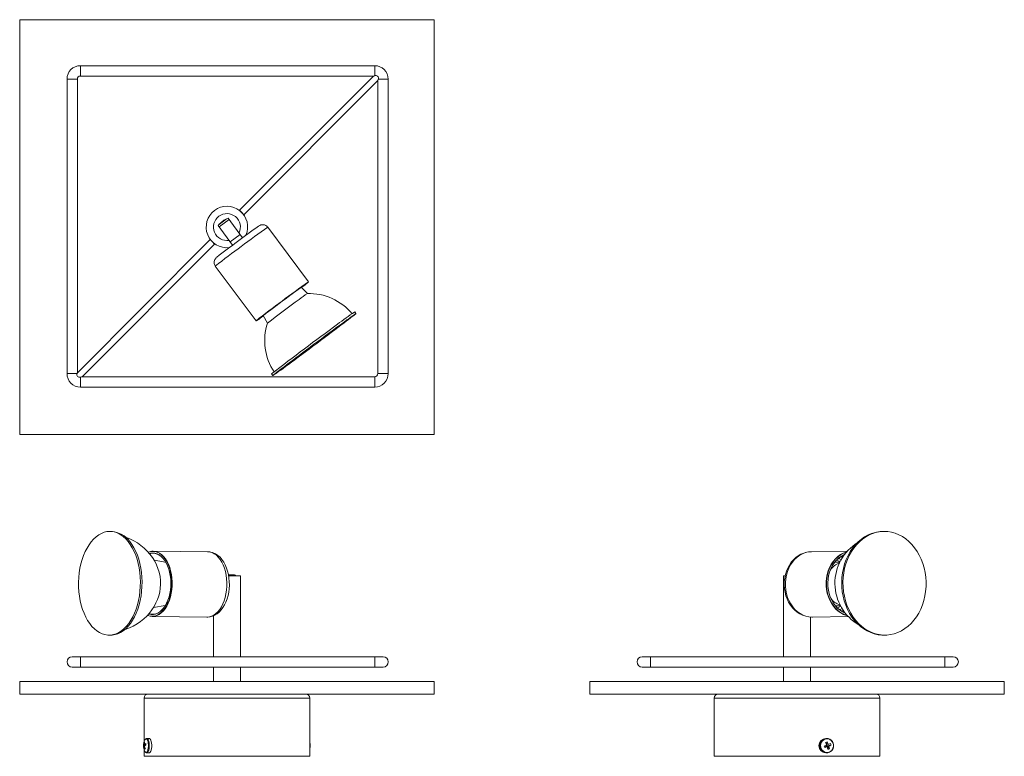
# Model space of a CAD drawing. Header units: millimetres. Extents: x 100 to 575, y -275 to 80.
import ezdxf

# ---------------------------------------------------------------- set-up
doc = ezdxf.new("R2010")
doc.units = ezdxf.units.MM

msp = doc.modelspace()

# ---------------------------------------------------------------- linework, layer by layer
at = {"color": 7, "linetype": 'Continuous', "lineweight": 15}
for p, q in [((100, 80.11), (100, -119.89)), ((300, 80.11), (100, 80.11)), ((300, -119.89), (300, 80.11)), ((271.33, 57.94), (129.33, 57.94)), ((129.33, 52.94), (270.71, 52.94)), ((270.71, 52.94), (206.05, -11.8)), ((122.83, 51.44), (122.83, -90.56)), ((127.83, -90.14), (127.83, 51.44)), ((208.18, -13.92), (272.84, 50.82)), ((272.83, 50.83), (272.83, -90.56)), ((277.83, -90.56), (277.83, 51.44)), ((206.05, -11.8), (207.02, -12.76)), ((207.12, -12.86), (208.18, -13.92)), ((196.24, -18.62), (199.86, -15.92)), ((201.05, -16.27), (196.24, -19.86)), ((200.55, -15.6), (207.57, -25.04)), ((195.73, -19.18), (202.76, -28.62)), ((206.42, -23.49), (201.61, -27.07)), ((239.31, -46.31), (219.66, -19.92)), ((191.92, -25.96), (127.83, -90.13)), ((130.14, -92.07), (194.05, -28.08)), ((191.92, -25.96), (192.88, -26.92)), ((192.98, -27.02), (194.05, -28.08)), ((194.39, -38.74), (214.04, -65.12)), ((238.81, -51.92), (235.85, -48.9)), ((262.25, -61.64), (261.66, -60.84)), ((217.51, -62.55), (219.56, -66.25)), ((271.33, -92.06), (130.13, -92.06)), ((221.55, -90.7), (222.15, -91.5)), ((129.33, -97.06), (271.33, -97.06)), ((100, -119.89), (300, -119.89)), ((144.41, -166.7), (143.61, -166.69)), ((516.93, -166.7), (516.33, -166.7)), ((190.74, -176.49), (164.35, -176.19)), ((190.74, -176.49), (190.68, -176.49)), ((499.39, -176.22), (481.9, -176.5)), ((496.26, -178.85), (497.05, -179.23)), ((170.38, -181.56), (164.84, -180.55)), ((170.48, -181.51), (170.07, -181.5)), ((170.38, -181.56), (170.53, -181.59)), ((495.78, -181.53), (493.32, -181.57)), ((203.62, -187.66), (200.75, -187.63)), ((200.84, -188.14), (206.5, -188.14)), ((206.5, -227.14), (206.5, -188.14)), ((468.62, -188.14), (468.62, -227.14)), ((468.62, -188.14), (469.29, -188.14)), ((164.57, -203.34), (170.14, -202.45)), ((169.82, -202.5), (170.23, -202.51)), ((170.28, -202.43), (170.14, -202.45)), ((493.65, -202.56), (496.09, -202.53)), ((163.99, -207.68), (190.38, -207.99)), ((193.5, -207.35), (193.5, -227.14)), ((481.62, -227.14), (481.62, -207.95)), ((482.4, -207.99), (499.87, -207.72)), ((143.03, -216.69), (143.83, -216.7)), ((517.12, -216.7), (517.71, -216.69)), ((275.33, -227.14), (125.33, -227.14)), ((550.45, -227.14), (400.45, -227.14)), ((125.33, -232.14), (275.33, -232.14)), ((193.5, -232.14), (193.5, -239.14)), ((206.5, -239.14), (206.5, -232.14)), ((400.45, -232.14), (550.45, -232.14)), ((468.62, -232.14), (468.62, -239.14)), ((481.62, -239.14), (481.62, -232.14)), ((100, -239.14), (300, -239.14)), ((100, -239.14), (100, -245.14)), ((300, -239.14), (300, -245.14)), ((375.12, -239.14), (375.12, -245.14)), ((375.12, -239.14), (575.12, -239.14)), ((575.12, -239.14), (575.12, -245.14)), ((100, -245.14), (300, -245.14)), ((375.12, -245.14), (575.12, -245.14)), ((160, -247.14), (160, -268.05)), ((240, -275.14), (240, -247.14)), ((435.12, -247.14), (435.12, -275.14)), ((515.12, -275.14), (515.12, -247.14)), ((159.69, -270.21), (160.47, -270.08)), ((159.89, -269.73), (160.87, -269.8)), ((159.96, -268.51), (160.18, -268.67)), ((160.33, -270.49), (159.99, -270.54)), ((160.88, -269.54), (160.17, -269.43)), ((162.49, -266.49), (161.32, -266.49)), ((488.18, -270.21), (489.39, -269.73)), ((488.44, -270.97), (489.12, -270.27)), ((489.12, -270.27), (488.99, -269.89)), ((489.45, -266.49), (489.01, -266.49)), ((489.12, -270.27), (489.5, -270.12)), ((489.12, -270.27), (489.67, -270.54)), ((489.62, -268.23), (489.37, -269.68)), ((489.37, -269.74), (489.5, -270.12)), ((489.38, -269.7), (490.15, -269.43)), ((491.47, -269.77), (489.5, -270.12)), ((490.74, -271.46), (489.5, -270.12)), ((490.43, -270.24), (489.5, -270.12)), ((490.15, -269.43), (491.21, -269.01)), ((160, -271.93), (160, -275.14)), ((240, -275.14), (160, -275.14)), ((160.64, -271.46), (160.38, -271.74)), ((161.32, -273.49), (162.49, -273.49)), ((515.12, -275.14), (435.12, -275.14)), ((489.01, -273.49), (489.45, -273.49))]:
    msp.add_line(p, q, dxfattribs=at)
at = {"color": 8, "linetype": 'Continuous', "lineweight": 15}
for p, q in [((129.33, 52.94), (129.33, 57.94)), ((271.33, 53.11), (271.33, 57.94)), ((127.83, 51.44), (122.83, 51.44)), ((273.01, 51.44), (277.83, 51.44)), ((127.71, -90.56), (122.83, -90.56)), ((129.33, -92.29), (129.33, -97.06)), ((271.33, -92.06), (271.33, -97.06)), ((272.83, -90.56), (277.83, -90.56)), ((129.33, -227.14), (129.33, -232.14)), ((271.33, -227.14), (271.33, -232.14)), ((404.45, -227.14), (404.45, -232.14)), ((546.45, -227.14), (546.45, -232.14)), ((240, -247.14), (160, -247.14)), ((515.12, -247.14), (435.12, -247.14))]:
    msp.add_line(p, q, dxfattribs=at)
at = {"color": 7, "linetype": 'Continuous', "lineweight": 15, "flags": 128}
for points in [[(235.98, -49.04), (236.85, -48.37), (237.65, -47.76), (238.29, -47.26), (238.78, -46.88), (239.11, -46.62), (239.27, -46.48), (239.26, -46.46), (239.08, -46.57), (238.73, -46.81), (238.23, -47.17), (237.56, -47.65), (236.75, -48.23), (235.8, -48.92), (234.74, -49.7), (233.56, -50.57), (232.29, -51.5), (230.94, -52.49), (229.54, -53.53), (228.1, -54.6), (226.65, -55.68)], [(226.65, -55.69), (228.06, -54.64), (229.45, -53.61), (230.8, -52.61), (232.1, -51.65), (233.32, -50.75), (234.45, -49.93), (235.47, -49.18), (236.36, -48.53), (237.12, -47.98), (237.74, -47.54), (238.2, -47.22), (238.5, -47.01), (238.64, -46.93), (238.61, -46.98), (238.41, -47.14), (238.04, -47.43), (237.52, -47.84), (236.85, -48.36), (236.04, -48.98), (235.97, -49.03)], [(226.65, -55.68), (225.19, -56.77), (223.75, -57.84), (222.36, -58.88), (221.02, -59.89), (219.76, -60.84), (218.6, -61.72), (217.54, -62.52), (216.61, -63.23), (215.82, -63.83), (215.17, -64.33), (214.68, -64.72), (214.36, -64.98), (214.2, -65.12), (214.21, -65.14), (214.39, -65.02), (214.73, -64.79), (215.24, -64.43), (215.91, -63.95), (216.72, -63.37), (217.61, -62.72)], [(217.6, -62.71), (217.54, -62.76), (216.71, -63.36), (216.02, -63.85), (215.48, -64.24), (215.09, -64.5), (214.88, -64.64), (214.82, -64.66), (214.94, -64.55), (215.22, -64.32), (215.66, -63.97), (216.26, -63.51), (217.01, -62.94), (217.89, -62.27), (218.89, -61.5), (220.01, -60.66), (221.22, -59.75), (222.51, -58.78), (223.85, -57.77), (225.24, -56.74), (226.65, -55.69)], [(253.97, -67.58), (255.39, -66.53), (256.71, -65.57), (257.91, -64.7), (258.98, -63.92), (259.91, -63.25), (260.69, -62.7), (261.32, -62.25), (261.79, -61.93), (262.1, -61.72), (262.24, -61.64), (262.22, -61.69), (262.03, -61.85), (261.68, -62.14), (261.16, -62.55), (260.49, -63.08), (259.67, -63.71), (258.7, -64.46), (257.6, -65.3), (256.36, -66.24), (255.01, -67.26), (253.56, -68.36), (252.01, -69.52), (250.38, -70.75), (248.68, -72.03), (246.93, -73.34), (245.14, -74.68), (243.32, -76.03), (241.49, -77.39), (239.67, -78.74), (237.88, -80.08), (236.11, -81.38), (234.4, -82.65), (232.75, -83.86), (231.18, -85.02), (229.71, -86.1), (228.33, -87.11), (227.07, -88.03), (225.94, -88.85), (224.94, -89.57), (224.08, -90.19), (223.37, -90.69), (222.82, -91.07), (222.43, -91.34), (222.21, -91.48), (222.15, -91.5), (222.25, -91.39), (222.52, -91.16), (222.96, -90.81), (223.55, -90.35), (224.3, -89.77), (225.2, -89.08), (226.23, -88.28), (227.4, -87.39), (228.69, -86.41), (230.1, -85.35), (231.6, -84.21), (233.2, -83.01), (234.86, -81.76), (236.59, -80.47), (238.36, -79.14), (240.17, -77.79), (241.99, -76.44), (243.82, -75.08), (245.63, -73.73), (247.41, -72.41), (249.15, -71.13), (250.83, -69.88), (252.44, -68.7), (253.97, -67.58)], [(130.13, -92.06), (130.14, -92.06), (130.07, -92.08), (129.86, -92.14), (129.37, -92.27), (129.33, -92.29)], [(152.31, -171.55), (153.36, -172.98), (154.32, -174.57), (155.19, -176.29), (155.97, -178.15), (156.64, -180.12), (157.19, -182.18), (157.64, -184.32), (157.96, -186.52), (158.17, -188.77), (158.25, -191.04), (158.2, -193.31), (158.04, -195.58), (157.75, -197.81), (157.34, -199.98), (156.81, -202.09), (156.18, -204.12), (155.43, -206.04), (154.59, -207.84), (153.65, -209.51), (152.63, -211.03), (151.53, -212.39), (150.37, -213.58), (149.14, -214.59), (147.86, -215.41), (146.55, -216.03), (145.21, -216.45), (143.86, -216.66), (142.5, -216.67), (141.15, -216.47), (139.81, -216.07), (138.51, -215.46), (137.24, -214.66), (136.03, -213.66), (134.87, -212.49), (133.79, -211.14), (132.78, -209.63), (131.86, -207.97), (131.04, -206.18), (130.32, -204.26), (129.7, -202.25), (129.2, -200.14), (128.82, -197.97), (128.55, -195.74), (128.41, -193.48), (128.39, -191.21), (128.5, -188.94), (128.73, -186.69), (129.08, -184.48), (129.54, -182.34), (130.12, -180.27), (130.81, -178.29), (131.61, -176.43), (132.5, -174.69), (133.48, -173.09), (134.54, -171.65), (135.68, -170.38), (136.88, -169.28), (138.13, -168.36), (139.42, -167.64), (140.75, -167.12), (142.1, -166.8), (143.45, -166.69), (144.81, -166.79), (146.16, -167.09), (147.48, -167.6), (148.76, -168.3), (150.01, -169.2), (151.19, -170.29), (152.31, -171.55)], [(150.49, -214.08), (150.95, -213.95), (152.94, -213.21), (154.83, -212.33), (156.63, -211.3), (158.32, -210.14), (159.9, -208.87), (161.34, -207.49), (162.66, -206.03), (163.84, -204.48), (164.88, -202.86), (165.77, -201.19), (166.51, -199.48), (167.11, -197.72), (167.55, -195.93), (167.84, -194.12), (167.97, -192.27), (167.93, -190.38), (167.71, -188.43), (167.29, -186.39), (166.73, -184.58), (166.01, -182.78), (165.14, -181.03), (164.1, -179.34), (162.84, -177.62), (161.53, -176.13), (160.08, -174.71), (158.5, -173.41), (156.82, -172.23), (155.04, -171.19), (153.17, -170.29), (151.03, -169.47), (150.95, -169.45)], [(517.12, -216.7), (516.02, -216.68), (514.2, -216.48), (512.4, -216.07), (510.64, -215.47), (508.92, -214.66), (507.28, -213.67), (505.71, -212.49), (504.23, -211.15), (502.86, -209.64), (501.6, -207.98), (500.46, -206.19), (499.46, -204.27), (498.6, -202.26), (497.9, -200.15), (497.35, -197.98), (496.96, -195.75), (496.73, -193.49), (496.67, -191.22), (496.78, -188.95), (497.05, -186.7), (497.48, -184.49), (498.08, -182.34), (498.82, -180.28), (499.72, -178.3), (500.76, -176.44), (501.93, -174.7), (503.22, -173.1), (504.62, -171.66), (506.13, -170.39), (507.72, -169.29), (509.39, -168.37), (511.11, -167.65), (512.89, -167.13), (514.69, -166.81), (516.33, -166.7)], [(529.09, -171.55), (530.52, -172.98), (531.83, -174.57), (533.03, -176.29), (534.1, -178.15), (535.03, -180.12), (535.81, -182.18), (536.44, -184.32), (536.91, -186.52), (537.22, -188.77), (537.36, -191.04), (537.34, -193.31), (537.15, -195.58), (536.8, -197.81), (536.28, -199.98), (535.61, -202.09), (534.79, -204.12), (533.82, -206.04), (532.72, -207.84), (531.49, -209.51), (530.14, -211.03), (528.68, -212.39), (527.13, -213.58), (525.5, -214.59), (523.8, -215.41), (522.05, -216.03), (520.26, -216.45), (518.44, -216.66), (516.62, -216.67), (514.8, -216.47), (513, -216.07), (511.23, -215.46), (509.52, -214.66), (507.87, -213.66), (506.3, -212.49), (504.83, -211.14), (503.45, -209.63), (502.19, -207.97), (501.06, -206.18), (500.06, -204.26), (499.2, -202.25), (498.5, -200.14), (497.95, -197.97), (497.56, -195.74), (497.33, -193.48), (497.27, -191.21), (497.37, -188.94), (497.65, -186.69), (498.08, -184.48), (498.67, -182.34), (499.42, -180.27), (500.32, -178.29), (501.35, -176.43), (502.52, -174.69), (503.82, -173.09), (505.22, -171.65), (506.72, -170.38), (508.32, -169.28), (509.98, -168.36), (511.71, -167.64), (513.48, -167.12), (515.29, -166.8), (517.11, -166.69), (518.94, -166.79), (520.75, -167.09), (522.53, -167.6), (524.27, -168.3), (525.95, -169.2), (527.56, -170.29), (529.09, -171.55)], [(153.11, -171.56), (154.16, -172.99), (155.12, -174.58), (156, -176.3), (156.77, -178.16), (157.44, -180.13), (158, -182.19), (158.44, -184.33), (158.76, -186.53), (158.97, -188.78), (159.05, -191.05), (159, -193.32), (158.84, -195.59), (158.55, -197.81), (158.14, -199.99), (157.62, -202.1), (156.98, -204.13), (156.24, -206.05), (155.39, -207.85), (154.46, -209.52), (153.43, -211.04), (152.33, -212.4), (151.17, -213.59), (149.94, -214.6), (148.67, -215.42), (147.35, -216.04), (146.02, -216.46), (144.66, -216.67), (143.83, -216.7)], [(164.29, -176.19), (165.38, -176.29), (166.46, -176.61), (167.5, -177.14), (168.5, -177.86), (169.44, -178.78), (170.31, -179.87), (171.09, -181.13), (171.79, -182.53), (172.38, -184.06), (172.85, -185.7), (173.22, -187.42), (173.45, -189.2), (173.57, -191.02), (173.55, -192.85), (173.41, -194.67), (173.15, -196.45), (172.76, -198.17), (172.26, -199.81), (171.64, -201.34), (170.93, -202.74), (170.13, -204), (169.24, -205.09), (168.29, -206.01), (167.28, -206.74), (166.23, -207.26), (165.15, -207.58), (164.05, -207.68), (162.96, -207.58), (161.89, -207.26), (161.68, -207.17)], [(161.74, -207.13), (161.82, -207.16), (162.89, -207.48), (163.97, -207.58), (165.06, -207.48), (166.13, -207.16), (167.18, -206.64), (168.18, -205.92), (169.13, -205.01), (170.01, -203.92), (170.81, -202.67), (171.52, -201.28), (172.13, -199.76), (172.63, -198.13), (173.01, -196.42), (173.27, -194.65), (173.41, -192.84), (173.43, -191.02), (173.31, -189.22), (173.08, -187.45), (172.72, -185.74), (172.24, -184.11), (171.66, -182.59), (170.97, -181.2), (170.19, -179.95), (169.32, -178.86), (168.39, -177.95), (167.4, -177.23), (166.36, -176.71), (165.29, -176.39), (164.21, -176.29), (164.21, -176.29)], [(164.2, -177.09), (165.25, -177.19), (166.28, -177.5), (167.28, -178.01), (168.24, -178.72), (169.14, -179.62), (169.96, -180.69), (170.71, -181.91), (171.36, -183.28), (171.91, -184.77), (172.35, -186.35), (172.67, -188.02), (172.88, -189.74), (172.96, -191.49), (172.91, -193.25), (172.75, -194.99), (172.46, -196.69), (172.05, -198.32), (171.53, -199.86), (170.91, -201.29), (170.19, -202.59), (169.38, -203.74), (168.5, -204.72), (167.56, -205.52), (166.57, -206.14), (165.55, -206.55), (164.5, -206.76), (163.45, -206.76), (162.41, -206.55), (162.27, -206.5)], [(162.39, -206.42), (162.5, -206.45), (163.54, -206.66), (164.58, -206.66), (165.62, -206.45), (166.64, -206.04), (167.62, -205.43), (168.56, -204.64), (169.43, -203.66), (170.23, -202.52), (170.94, -201.23), (171.56, -199.81), (172.08, -198.28), (172.48, -196.66), (172.77, -194.97), (172.93, -193.25), (172.98, -191.5), (172.9, -189.76), (172.7, -188.05), (172.38, -186.39), (171.94, -184.81), (171.39, -183.34), (170.74, -181.98), (170.01, -180.76), (169.18, -179.7), (168.29, -178.81), (167.34, -178.11), (166.35, -177.6), (165.32, -177.29), (164.28, -177.19), (164.28, -177.19)], [(162.62, -177.32), (163.15, -177.19), (164.2, -177.09)], [(164.28, -177.19), (163.24, -177.29), (162.72, -177.42)], [(190.39, -207.97), (190.75, -207.99), (191.93, -207.85), (193.07, -207.53), (194.18, -207.05), (195.23, -206.39), (196.24, -205.57), (197.18, -204.58), (198.05, -203.43), (198.82, -202.14), (199.5, -200.73), (200.07, -199.22), (200.52, -197.63), (200.86, -195.99), (201.07, -194.3), (201.17, -192.59), (201.14, -190.87), (201, -189.17), (200.73, -187.51), (200.35, -185.89), (199.84, -184.34), (199.22, -182.87), (198.48, -181.51), (197.62, -180.26), (196.66, -179.17), (195.6, -178.24), (194.47, -177.5), (193.29, -176.96), (192.09, -176.63), (190.97, -176.5), (190.66, -176.49)], [(482.08, -176.49), (481.19, -176.53), (479.76, -176.74), (478.36, -177.12), (477.01, -177.69), (475.72, -178.42), (474.51, -179.32), (473.38, -180.38), (472.35, -181.57), (471.45, -182.9), (470.66, -184.34), (470.02, -185.87), (469.51, -187.48), (469.16, -189.15), (468.97, -190.86), (468.93, -192.59), (469.05, -194.31), (469.32, -196.01), (469.75, -197.67), (470.33, -199.27), (471.06, -200.78), (471.93, -202.19), (472.92, -203.48), (474.03, -204.64), (475.24, -205.64), (476.53, -206.48), (477.89, -207.13), (479.3, -207.61), (480.74, -207.9), (482.19, -207.99), (482.59, -207.97)], [(499.49, -207.4), (498.97, -207.26), (497.56, -206.74), (496.2, -206.01), (494.93, -205.09), (493.74, -204), (492.67, -202.74), (491.71, -201.34), (490.9, -199.81), (490.23, -198.17), (489.72, -196.45), (489.37, -194.67), (489.19, -192.85), (489.18, -191.02), (489.34, -189.2), (489.67, -187.42), (490.16, -185.7), (490.81, -184.06), (491.61, -182.53), (492.55, -181.13), (493.61, -179.87), (494.78, -178.78), (496.05, -177.86), (497.39, -177.14), (498.8, -176.61), (499.01, -176.55)], [(498.99, -176.67), (498.87, -176.71), (497.48, -177.23), (496.14, -177.95), (494.88, -178.86), (493.72, -179.95), (492.66, -181.2), (491.73, -182.59), (490.94, -184.11), (490.29, -185.74), (489.8, -187.45), (489.48, -189.22), (489.32, -191.02), (489.33, -192.84), (489.51, -194.65), (489.85, -196.42), (490.36, -198.13), (491.03, -199.76), (491.84, -201.28), (492.78, -202.67), (493.85, -203.92), (495.03, -205.01), (496.3, -205.92), (497.64, -206.64), (499.05, -207.16), (499.39, -207.26)], [(498.35, -206.1), (497.13, -205.52), (495.87, -204.72), (494.69, -203.74), (493.62, -202.59), (492.66, -201.29), (491.83, -199.86), (491.14, -198.32), (490.6, -196.69), (490.22, -194.99), (490, -193.25), (489.95, -191.49), (490.06, -189.74), (490.34, -188.02), (490.79, -186.35), (491.38, -184.77), (492.13, -183.28), (493.01, -181.91), (494.02, -180.69), (495.13, -179.62), (496.34, -178.72), (497.63, -178.01), (497.97, -177.86)], [(497.85, -178), (497.6, -178.11), (496.32, -178.81), (495.12, -179.7), (494.01, -180.76), (493.01, -181.98), (492.13, -183.34), (491.39, -184.81), (490.8, -186.39), (490.36, -188.05), (490.08, -189.76), (489.97, -191.5), (490.02, -193.25), (490.23, -194.97), (490.61, -196.66), (491.15, -198.28), (491.83, -199.81), (492.66, -201.23), (493.61, -202.52), (494.68, -203.66), (495.85, -204.64), (497.1, -205.43), (498.4, -206.03)], [(497.48, -204.77), (497.37, -204.83), (496.67, -205.19)], [(160.65, -266.82), (160.39, -267.15), (160.34, -267.24)], [(163.63, -268.77), (163.49, -267.99), (163.29, -267.34), (163.03, -266.85), (162.74, -266.57), (162.49, -266.49)], [(162.49, -273.49), (162.69, -273.44), (162.98, -273.19), (163.24, -272.73), (163.46, -272.11), (163.61, -271.35), (163.69, -270.5), (163.7, -269.63), (163.63, -268.77)], [(492.53, -268.77), (492.15, -267.99), (491.6, -267.34), (490.91, -266.85), (490.14, -266.57), (489.32, -266.49), (488.51, -266.64), (487.75, -266.99), (487.11, -267.54), (486.61, -268.23), (486.29, -269.04), (486.17, -269.91), (486.25, -270.78), (486.54, -271.61), (487.01, -272.33), (487.63, -272.9), (488.37, -273.29), (489.17, -273.48), (489.99, -273.44), (490.78, -273.19), (491.49, -272.73), (492.06, -272.11), (492.47, -271.35), (492.7, -270.5), (492.71, -269.63), (492.53, -268.77)], [(492.48, -268.84), (492.12, -268.1), (491.6, -267.48), (490.96, -267.02), (490.22, -266.75), (489.45, -266.68), (488.68, -266.82), (487.97, -267.15), (487.36, -267.67), (486.88, -268.33), (486.58, -269.09), (486.47, -269.91), (486.55, -270.74), (486.82, -271.52), (487.26, -272.2), (487.85, -272.74), (488.55, -273.11), (489.31, -273.29), (490.09, -273.25), (490.83, -273.02), (491.5, -272.59), (492.04, -271.99), (492.43, -271.28), (492.64, -270.48), (492.66, -269.65), (492.48, -268.84)], [(160.76, -273.26), (160.97, -273.41), (161.32, -273.49)]]:
    msp.add_lwpolyline(points, dxfattribs=at)
at = {"color": 8, "linetype": 'Continuous', "lineweight": 15, "flags": 128}
for points in [[(190.38, -207.99), (190.44, -207.99), (191.53, -207.89), (192.61, -207.57), (193.67, -207.04), (194.68, -206.32), (195.63, -205.4), (196.51, -204.31), (197.32, -203.05), (198.03, -201.65), (198.65, -200.12), (199.15, -198.48), (199.54, -196.76), (199.8, -194.98), (199.94, -193.16), (199.96, -191.33), (199.84, -189.51), (199.6, -187.73), (199.24, -186.01), (198.76, -184.37), (198.17, -182.84), (197.48, -181.44), (196.7, -180.18), (195.83, -179.09), (194.89, -178.17), (193.89, -177.44), (192.84, -176.92), (191.77, -176.6), (190.74, -176.49)], [(481.9, -176.5), (480.6, -176.6), (479.15, -176.92), (477.75, -177.44), (476.4, -178.17), (475.13, -179.09), (473.96, -180.18), (472.9, -181.44), (471.96, -182.84), (471.16, -184.37), (470.51, -186.01), (470.02, -187.73), (469.69, -189.51), (469.53, -191.33), (469.54, -193.16), (469.72, -194.98), (470.07, -196.76), (470.58, -198.48), (471.25, -200.12), (472.07, -201.65), (473.02, -203.05), (474.1, -204.31), (475.28, -205.4), (476.56, -206.32), (477.91, -207.04), (479.32, -207.57), (480.77, -207.89), (482.24, -207.99), (482.4, -207.99)], [(495.14, -179.68), (495.58, -179.83), (496.47, -180.23)], [(494.52, -203.5), (495.08, -203.3), (496.19, -202.74)], [(162.07, -268.84), (161.93, -268.1), (161.74, -267.48), (161.5, -267.02), (161.23, -266.75), (160.94, -266.68), (160.66, -266.82), (160.65, -266.82)], [(160.67, -273.17), (160.89, -273.29), (161.18, -273.25), (161.45, -273.02), (161.7, -272.59), (161.9, -271.99), (162.05, -271.28), (162.12, -270.48), (162.13, -269.65), (162.07, -268.84)], [(162.46, -268.77), (162.31, -267.99), (162.11, -267.34), (161.86, -266.85), (161.57, -266.57), (161.32, -266.49)], [(161.32, -273.49), (161.52, -273.44), (161.81, -273.19), (162.07, -272.73), (162.28, -272.11), (162.44, -271.35), (162.52, -270.5), (162.52, -269.63), (162.46, -268.77)]]:
    msp.add_lwpolyline(points, dxfattribs=at)
at = {"color": 7, "linetype": 'Continuous', "lineweight": 15}
for centre, radius, start, end in [((129.33, 51.44), 6.5, 90, 180), ((271.33, 51.44), 6.5, 0, 90), ((129.33, 51.44), 1.5, 90, 180), ((276.83, 32.47), 21.36, 104.9296, 106.6466), ((271.81, 51.92), 1.29, 338.1582, 111.9279), ((252.02, 57.02), 21.71, 343.4241, 345.1098), ((200, -19.89), 10, 336.6763, 276.6572), ((200, -19.89), 6.5, 334.1532, 279.1803), ((204.46, -25.89), 10.97, 110.8029, 141.872), ((217.21, -21.79), 3.05, 37.3033, 128.6461), ((492.13, -407.87), 477.01, 125.4883, 126.9838), ((456.19, -368.77), 424.19, 126.2835, 127.9913), ((196.78, -36.92), 2.98, 128.5511, 217.2808), ((471.62, -377.9), 404.87, 125.0161, 127.2452), ((283.14, -117.98), 79.56, 123.863, 127.3858), ((111.55, 114.45), 205.34, 307.2692, 307.9283), ((239.5, -79.17), 27.24, 39.7565, 91.6297), ((465.07, -382.78), 404.87, 126.0883, 128.3174), ((564.79, -509.59), 561.9, 125.9593, 127.9078), ((347.14, -188.97), 154.03, 123.7113, 127.5031), ((96.67, 103.37), 205.34, 305.4051, 306.0643), ((245.51, -74.7), 27.29, 161.8088, 213.5684), ((927.37, -996.35), 1148.21, 125.94464, 127.93128), ((149.88, -96.7), 23.01, 163.4188, 164.5186), ((129.33, -90.56), 6.5, 180, 270), ((128.88, -91.08), 1.29, 156.179, 290.2956), ((271.33, -90.56), 1.5, 270, 360), ((271.33, -90.56), 6.5, 270, 360), ((143.55, -178.47), 11.8, 35.8506, 85.8101), ((516.54, -191.7), 23.15, 121.5133, 240.0307), ((164.25, -182.22), 5.93, 90.3725, 111.8016), ((164.33, -182.17), 5.98, 90.3885, 112.4313), ((498.32, -189.77), 8.4, 109.0077, 148.4758), ((203.56, -188.46), 0.801, 23.8945, 85.9047), ((498.45, -194.12), 8.5, 213.5532, 252.4141), ((125.33, -229.64), 2.5, 90, 270), ((275.33, -229.64), 2.5, 270, 90), ((400.45, -229.64), 2.5, 90, 270), ((550.45, -229.64), 2.5, 270, 90), ((162, -247.14), 2, 90, 180), ((238, -247.14), 2, 0, 90), ((437.12, -247.14), 2, 90, 180), ((513.12, -247.14), 2, 0, 90), ((165.68, -269.99), 6, 152.7758, 207.2242), ((160.68, -270.34), 0.998, 142.5953, 172.3278), ((164.87, -269.93), 5.18, 183.0886, 191.5726), ((160.74, -271.16), 0.971, 140.4505, 168.4308), ((165.18, -269.44), 5.3, 169.9257, 183.1479), ((160.99, -269.21), 1.24, 127.9191, 145.7612), ((165.71, -269.37), 5.84, 191.5781, 203.9824), ((165.68, -269.09), 5.52, 171.0494, 183.5474), ((162.32, -272), 3.35, 116.7142, 129.9221), ((163.35, -273.72), 4.64, 121.6335, 131.4505), ((166.71, -268.97), 6.56, 191.2254, 202.3671), ((161.25, -267.13), 0.642, 83.1744, 141.4179), ((171.58, -268.01), 10.82, 185.3006, 189.3606), ((234.18, -269.99), 6, 346.0267, 13.9733), ((230.59, -269.99), 9.43, 356.3046, 3.6954), ((489.17, -269.99), 3.5, 92.5427, 267.4573), ((501.44, -266.03), 13.91, 197.4958, 200.8113), ((480.65, -246.43), 25.75, 287.6294, 290.5141), ((492.41, -276.35), 8.58, 108.994, 114.1118), ((463.97, -279.02), 27.06, 20.0626, 22.8356), ((477.12, -274.41), 13.94, 20.9271, 26.3156), ((467.11, -277.99), 23.75, 15.2432, 18.2687), ((483.61, -253.8), 17.8, 292.5134, 296.2038), ((478.63, -273.94), 12.36, 11.5836, 17.422), ((485.56, -271.4), 6.13, 15.3894, 22.9177), ((161.65, -272.1), 1.45, 205.7572, 227.33), ((488.03, -265.64), 6.43, 288.1341, 294.9717)]:
    msp.add_arc(centre, radius, start, end, dxfattribs=at)
at = {"color": 8, "linetype": 'Continuous', "lineweight": 15}
for centre, radius, start, end in [((451.98, -351.51), 404.87, 125.0161, 127.2452), ((445.42, -356.39), 404.87, 126.0883, 128.3174), ((491.8, -188.6), 8.34, 60.8544, 73.5858), ((492.52, -195.93), 8.98, 289.5615, 298.65)]:
    msp.add_arc(centre, radius, start, end, dxfattribs=at)

doc.saveas('drawing.dxf')
